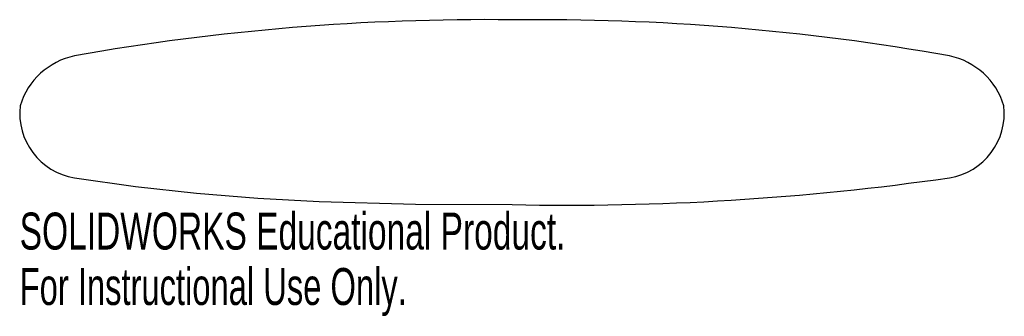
# Model space of a CAD drawing. Extents: x -2.53 to 2.53, y -2.77 to -1.24.
import ezdxf
from ezdxf.enums import TextEntityAlignment as Align

# ---------------------------------------------------------------- set-up
doc = ezdxf.new("R2010")
doc.units = 0
doc.layers.get('0').update_dxf_attribs({"linetype": 'CONTINUOUS'})

msp = doc.modelspace()

# ---------------------------------------------------------------- linework, layer by layer
at = {"color": 7, "linetype": 'CONTINUOUS', "flags": 128}
msp.add_lwpolyline([(-2.25, -2.0536), (-1.9369, -2.0984), (-1.6229, -2.1328), (-1.308, -2.1579), (-0.9926, -2.1751), (-0.4963, -2.1892), (0, -2.1917)], dxfattribs=at)
at = {"color": 7, "linetype": 'CONTINUOUS'}
for centre, radius, start, end in [((-0.1336, -13.3629), 12.1233, 89.36842, 100.05368), ((0.1336, -13.3631), 12.1234, 79.94638, 90.63152), ((-2.1731, -1.7911), 0.3732, 101.8844, 163.0633), ((2.1731, -1.7911), 0.3732, 16.9367, 78.1156), ((-2.1964, -1.7218), 0.3361, 173.2558, 260.8249), ((2.1964, -1.7218), 0.3361, 279.1751, 6.7442), ((0.2822, 11.6077), 13.8023, 268.82855, 278.19669)]:
    msp.add_arc(centre, radius, start, end, dxfattribs=at)

# ---------------------------------------------------------------- texts
for s, width, p in [('SOLIDWORKS Educational Product.', 0.677419, (-2.5325, -2.4801)), ('For Instructional Use Only.', 0.661111, (-2.5325, -2.7655))]:
    msp.add_text(s, height=0.1903, dxfattribs=dict(at, width=width)).set_placement(p, align=Align.BOTTOM_LEFT)

doc.saveas('drawing.dxf')
